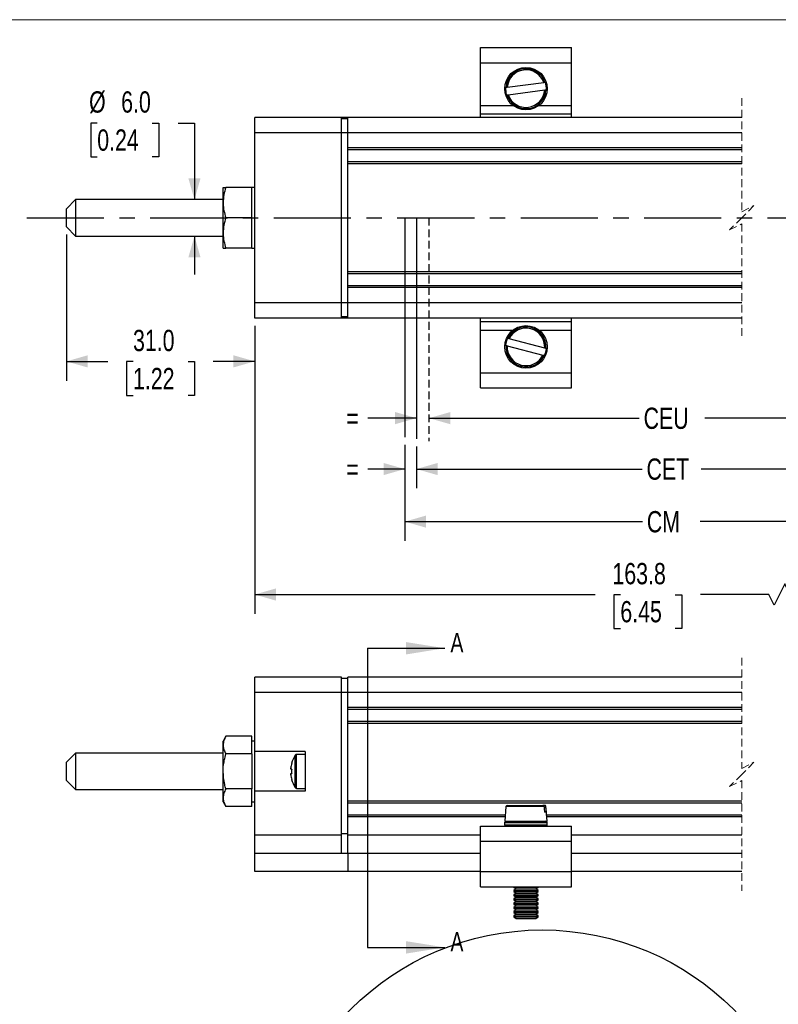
# Model space of a CAD drawing. Header units: millimetres. Extents: x 0 to 432, y 0 to 279.
# Tile 3 of 6: x 94 to 219, y 117 to 279. Entities that reach past the tile are written whole.
import ezdxf

# ---------------------------------------------------------------- set-up
doc = ezdxf.new("R2010")
doc.units = ezdxf.units.MM
doc.linetypes.add('CENTERX2', pattern=[20.32, 12.7, -2.54, 2.54, -2.54])
doc.linetypes.add('HIDDEN', pattern=[1.905, 1.27, -0.635])
doc.layers.add('CENTER', color=40, linetype='CENTERX2')
doc.layers.add('HIDDEN', color=102, linetype='HIDDEN')
doc.layers.add('DIMENSIONS', color=140, linetype='Continuous', lineweight=25)
doc.layers.add('TEXT', color=140, linetype='Continuous', lineweight=25)
doc.styles.add('SLDTEXTSTYLE0', font='TXT', dxfattribs={"width": 0.75})
doc.dimstyles.new('SLDDIMSTYLE0', dxfattribs={"dimtxt": 3.5, "dimasz": 3.5, "dimexe": 0, "dimexo": 0.0625, "dimgap": 0.875, "dimtad": 0, "dimtih": 1, "dimtoh": 1, "dimdec": 1, "dimrnd": 1e-09, "dimzin": 12, "dimdsep": 46, "dimtxsty": 'SLDTEXTSTYLE0', "dimsah": 1, "dimcen": 0.09, "dimadec": 0, "dimazin": 3, "dimtfac": 1, "dimtdec": 1, "dimtofl": 0, "dimtmove": 0, "dimatfit": 3, "dimfxl": 0, "dimfrac": 2, "dimtolj": 1, "dimtzin": 12, "dimarcsym": 0})
doc.dimstyles.new('SLDDIMSTYLE1', dxfattribs={"dimtxt": 3.5, "dimasz": 3.5, "dimexe": 0, "dimexo": 0.0625, "dimgap": 0.875, "dimtad": 0, "dimtih": 1, "dimtoh": 1, "dimdec": 1, "dimrnd": 1e-09, "dimzin": 12, "dimdsep": 46, "dimtxsty": 'SLDTEXTSTYLE0', "dimsah": 1, "dimcen": 0.09, "dimadec": 0, "dimazin": 3, "dimtfac": 1, "dimtdec": 1, "dimtmove": 0, "dimatfit": 0, "dimfxl": 0, "dimfrac": 2, "dimtolj": 1, "dimtzin": 12, "dimarcsym": 0})
doc.dimstyles.new('SLDDIMSTYLE2', dxfattribs={"dimtxt": 3.5, "dimasz": 3.5, "dimexe": 0, "dimexo": 0.0625, "dimgap": 0.875, "dimtad": 0, "dimtih": 1, "dimtoh": 1, "dimdec": 1, "dimrnd": 1e-09, "dimzin": 4, "dimdsep": 46, "dimtxsty": 'SLDTEXTSTYLE0', "dimsah": 1, "dimcen": 0.09, "dimadec": 0, "dimazin": 1, "dimtfac": 1, "dimtdec": 1, "dimtofl": 0, "dimtmove": 0, "dimatfit": 3, "dimfxl": 0, "dimfrac": 2, "dimtolj": 1, "dimtzin": 12, "dimarcsym": 0})
doc.dimstyles.new('SLDDIMSTYLE3', dxfattribs={"dimtxt": 3.5, "dimasz": 3.5, "dimexe": 0, "dimexo": 0.0625, "dimgap": 0.875, "dimtad": 0, "dimtih": 1, "dimtoh": 1, "dimdec": 1, "dimrnd": 1e-09, "dimzin": 4, "dimdsep": 46, "dimtxsty": 'SLDTEXTSTYLE0', "dimsah": 1, "dimcen": 0.09, "dimadec": 0, "dimazin": 1, "dimtfac": 1, "dimtdec": 1, "dimtmove": 0, "dimatfit": 0, "dimfxl": 0, "dimfrac": 2, "dimtolj": 1, "dimtzin": 12, "dimarcsym": 0})

# ---------------------------------------------------------------- blocks, each defined once
blk = doc.blocks.new('_D_3')
at = {"layer": 'DIMENSIONS'}
for p, q in [((157.23, 209.41), (157.23, 193.62)), ((286.29, 208.75), (286.29, 193.62)), ((157.23, 196.8), (196.35, 196.8)), ((286.29, 196.8), (205.85, 196.8))]:
    blk.add_line(p, q, dxfattribs=at)
for points in [[(157.23, 196.8), (160.73, 195.8), (160.73, 197.8)], [(286.29, 196.8), (282.79, 197.8), (282.79, 195.8)]]:
    blk.add_solid(points, dxfattribs=at)
at = {"layer": 'DIMENSIONS', "insert": (197.06, 198.53), "char_height": 3.5, "attachment_point": 1, "style": 'SLDTEXTSTYLE0'}
blk.add_mtext('CM', dxfattribs=at)
blk = doc.blocks.new('_D_4')
at = {"layer": 'DIMENSIONS'}
for p, q in [((161.21, 213.83), (195.82, 213.83)), ((282.85, 213.83), (206.6, 213.83))]:
    blk.add_line(p, q, dxfattribs=at)
for points in [[(161.21, 213.83), (164.71, 212.83), (164.71, 214.83)], [(282.85, 213.83), (279.35, 214.83), (279.35, 212.83)]]:
    blk.add_solid(points, dxfattribs=at)
at = {"layer": 'DIMENSIONS', "insert": (196.53, 215.56), "char_height": 3.5, "attachment_point": 1, "style": 'SLDTEXTSTYLE0'}
blk.add_mtext('CEU', dxfattribs=at)
blk = doc.blocks.new('_D_5')
at = {"layer": 'DIMENSIONS'}
for p, q in [((159.13, 209.15), (159.13, 202.28)), ((284.64, 209.15), (284.64, 202.28)), ((159.13, 205.45), (196.3, 205.45)), ((284.64, 205.45), (206, 205.45))]:
    blk.add_line(p, q, dxfattribs=at)
for points in [[(159.13, 205.45), (162.63, 204.45), (162.63, 206.45)], [(284.64, 205.45), (281.14, 206.45), (281.14, 204.45)]]:
    blk.add_solid(points, dxfattribs=at)
at = {"layer": 'DIMENSIONS', "insert": (197.01, 207.19), "char_height": 3.5, "attachment_point": 1, "style": 'SLDTEXTSTYLE0'}
blk.add_mtext('CET', dxfattribs=at)
blk = doc.blocks.new('_D_6')
at = {"layer": 'DIMENSIONS'}
for p, q in [((159.13, 213.83), (151.13, 213.83)), ((161.21, 213.83), (167.56, 213.83))]:
    blk.add_line(p, q, dxfattribs=at)
for points in [[(159.13, 213.83), (155.63, 214.83), (155.63, 212.83)], [(161.21, 213.83), (164.71, 212.83), (164.71, 214.83)]]:
    blk.add_solid(points, dxfattribs=at)
at = {"layer": 'DIMENSIONS', "insert": (147.6, 215.56), "char_height": 3.5, "attachment_point": 1, "style": 'SLDTEXTSTYLE0'}
blk.add_mtext('=', dxfattribs=at)
blk = doc.blocks.new('_D_9')
at = {"layer": 'DIMENSIONS'}
for p, q in [((157.23, 209.41), (157.23, 202.28)), ((159.13, 209.15), (159.13, 202.28)), ((157.23, 205.45), (151.13, 205.45)), ((159.13, 205.45), (165.48, 205.45))]:
    blk.add_line(p, q, dxfattribs=at)
for points in [[(157.23, 205.45), (153.73, 206.45), (153.73, 204.45)], [(159.13, 205.45), (162.63, 204.45), (162.63, 206.45)]]:
    blk.add_solid(points, dxfattribs=at)
at = {"layer": 'DIMENSIONS', "insert": (147.6, 207.19), "char_height": 3.5, "attachment_point": 1, "style": 'SLDTEXTSTYLE0'}
blk.add_mtext('=', dxfattribs=at)
blk = doc.blocks.new('_D_20')
at = {"layer": 'DIMENSIONS'}
for p, q in [((132.53, 229.03), (132.53, 181.62)), ((306.05, 229.03), (306.05, 181.62)), ((219.75, 186.55), (218, 183.05)), ((220.62, 184.8), (219.75, 186.55)), ((132.53, 184.8), (188.56, 184.8)), ((192.7, 184.77), (191.63, 184.77)), ((191.63, 184.77), (191.63, 179.21)), ((201.75, 184.77), (202.81, 184.77)), ((202.81, 184.77), (202.81, 179.21)), ((217.12, 184.8), (205.88, 184.8)), ((218, 183.05), (217.12, 184.8)), ((306.05, 184.8), (220.62, 184.8)), ((191.63, 179.21), (192.7, 179.21)), ((202.81, 179.21), (201.75, 179.21))]:
    blk.add_line(p, q, dxfattribs=at)
for points in [[(132.53, 184.8), (136.03, 183.8), (136.03, 185.8)], [(306.05, 184.8), (302.55, 185.8), (302.55, 183.8)]]:
    blk.add_solid(points, dxfattribs=at)
at = {"layer": 'DIMENSIONS', "char_height": 3.5, "attachment_point": 1, "style": 'SLDTEXTSTYLE0'}
for s, insert in [('163.8', (191.4, 189.99)), ('6.45', (192.7, 183.73))]:
    blk.add_mtext(s, dxfattribs=dict(at, insert=insert))
blk = doc.blocks.new('_D_21')
at = {"layer": 'DIMENSIONS'}
for p, q in [((106.61, 262.38), (105.55, 262.38)), ((105.55, 262.38), (105.55, 256.83)), ((115.67, 262.38), (116.73, 262.38)), ((116.73, 262.38), (116.73, 256.83)), ((119.93, 262.38), (122.61, 262.38)), ((122.61, 262.38), (122.61, 249.8)), ((105.55, 256.83), (106.61, 256.83)), ((116.73, 256.83), (115.67, 256.83)), ((122.61, 243.8), (122.61, 237.45))]:
    blk.add_line(p, q, dxfattribs=at)
for points in [[(122.61, 249.8), (123.61, 253.3), (121.61, 253.3)], [(122.61, 243.8), (121.61, 240.3), (123.61, 240.3)]]:
    blk.add_solid(points, dxfattribs=at)
at = {"layer": 'DIMENSIONS', "char_height": 3.5, "attachment_point": 1, "style": 'SLDTEXTSTYLE0'}
for s, insert in [('%%c', (105.27, 267.61)), ('6.0', (110.55, 267.61)), ('0.24', (106.61, 261.34))]:
    blk.add_mtext(s, dxfattribs=dict(at, insert=insert))
blk = doc.blocks.new('_D_22')
at = {"layer": 'DIMENSIONS'}
for p, q in [((101.53, 244.03), (101.53, 219.99)), ((132.53, 229.03), (132.53, 219.99)), ((101.53, 223.17), (108.37, 223.17)), ((112.5, 223.14), (111.43, 223.14)), ((111.43, 223.14), (111.43, 217.58)), ((121.55, 223.14), (122.62, 223.14)), ((122.62, 223.14), (122.62, 217.58)), ((132.53, 223.17), (125.69, 223.17)), ((111.43, 217.58), (112.5, 217.58)), ((122.62, 217.58), (121.55, 217.58))]:
    blk.add_line(p, q, dxfattribs=at)
for points in [[(101.53, 223.17), (105.03, 222.17), (105.03, 224.17)], [(132.53, 223.17), (129.03, 224.17), (129.03, 222.17)]]:
    blk.add_solid(points, dxfattribs=at)
at = {"layer": 'DIMENSIONS', "char_height": 3.5, "attachment_point": 1, "style": 'SLDTEXTSTYLE0'}
for s, insert in [('31.0', (112.5, 228.36)), ('1.22', (112.5, 222.09))]:
    blk.add_mtext(s, dxfattribs=dict(at, insert=insert))

msp = doc.modelspace()

# ---------------------------------------------------------------- linework, layer by layer
at = {"color": 7, "linetype": 'Continuous', "lineweight": 18}
msp.add_line((0, 279.4), (431.8, 279.4), dxfattribs=at)
for p, q in [((169.67, 272.3), (169.67, 274.8)), ((169.67, 274.8), (184.67, 274.8)), ((184.67, 272.3), (184.67, 274.8)), ((169.67, 272.3), (184.67, 272.3)), ((169.67, 265.27), (169.67, 272.3)), ((184.67, 265.27), (184.67, 272.3)), ((180.1, 269.03), (174.09, 268.25)), ((174.25, 267.06), (180.26, 267.84)), ((169.67, 263.89), (169.67, 265.27)), ((169.67, 265.27), (175.04, 265.27)), ((179.31, 265.27), (184.67, 265.27)), ((184.67, 263.89), (184.67, 265.27)), ((146.83, 263.3), (132.53, 263.3)), ((132.53, 260.8), (132.53, 263.3)), ((146.83, 260.8), (146.83, 263.3)), ((147.83, 263.3), (146.83, 263.3)), ((147.83, 263.1), (146.83, 263.1)), ((212.69, 263.3), (147.83, 263.3)), ((147.83, 260.8), (147.83, 263.3)), ((169.67, 263.89), (184.67, 263.89)), ((169.67, 263.3), (169.67, 263.89)), ((184.67, 263.3), (184.67, 263.89)), ((146.83, 260.8), (132.53, 260.8)), ((132.53, 232.8), (132.53, 260.8)), ((147.83, 260.8), (146.83, 260.8)), ((146.83, 232.8), (146.83, 260.8)), ((212.69, 260.8), (147.83, 260.8)), ((147.83, 258.3), (147.83, 260.8)), ((212.69, 258.3), (147.83, 258.3)), ((147.83, 258.1), (147.83, 258.3)), ((147.83, 255.9), (147.83, 258.1)), ((212.69, 258), (147.83, 258)), ((212.69, 256), (147.83, 256)), ((147.83, 255.7), (147.83, 255.9)), ((212.69, 255.7), (147.83, 255.7)), ((147.83, 237.9), (147.83, 255.7)), ((127.33, 251.8), (127.77, 251.8)), ((127.33, 249.3), (127.33, 251.8)), ((132.03, 251.8), (127.77, 251.8)), ((132.53, 251.8), (132.03, 251.8)), ((132.03, 249.3), (132.03, 251.8)), ((103.03, 249.8), (101.53, 248.3)), ((127.33, 249.8), (103.03, 249.8)), ((103.03, 249.8), (103.03, 248.65)), ((101.53, 247.72), (101.53, 248.3)), ((103.03, 248.65), (103.03, 243.8)), ((127.33, 244.3), (127.33, 249.3)), ((132.03, 246.8), (132.03, 249.3)), ((101.53, 245.3), (101.53, 247.72)), ((132.03, 246.8), (127.77, 246.8)), ((132.03, 244.3), (132.03, 246.8)), ((101.53, 245.3), (103.03, 243.8)), ((103.03, 243.8), (127.33, 243.8)), ((127.33, 241.8), (127.33, 244.3)), ((132.03, 241.8), (132.03, 244.3)), ((127.33, 241.8), (127.77, 241.8)), ((132.03, 241.8), (127.77, 241.8)), ((132.03, 241.8), (132.53, 241.8)), ((212.69, 237.9), (147.83, 237.9)), ((147.83, 237.7), (147.83, 237.9)), ((147.83, 235.5), (147.83, 237.7)), ((212.69, 237.6), (147.83, 237.6)), ((212.69, 235.6), (147.83, 235.6)), ((147.83, 235.3), (147.83, 235.5)), ((212.69, 235.3), (147.83, 235.3)), ((147.83, 232.8), (147.83, 235.3)), ((146.83, 232.8), (132.53, 232.8)), ((132.53, 230.3), (132.53, 232.8)), ((147.83, 232.8), (146.83, 232.8)), ((146.83, 230.3), (146.83, 232.8)), ((212.69, 232.8), (147.83, 232.8)), ((147.83, 230.3), (147.83, 232.8)), ((146.83, 230.3), (132.53, 230.3)), ((147.83, 230.5), (146.83, 230.5)), ((147.83, 230.3), (146.83, 230.3)), ((212.69, 230.3), (147.83, 230.3)), ((169.67, 229.71), (169.67, 230.3)), ((184.67, 229.71), (184.67, 230.3)), ((169.67, 229.71), (184.67, 229.71)), ((169.67, 228.32), (169.67, 229.71)), ((184.67, 228.32), (184.67, 229.71)), ((169.67, 221.3), (169.67, 228.32)), ((169.67, 228.32), (175.04, 228.32)), ((180.26, 225.36), (174.4, 226.9)), ((179.31, 228.32), (184.67, 228.32)), ((184.67, 221.3), (184.67, 228.32)), ((174.09, 225.74), (179.95, 224.19)), ((169.67, 221.3), (184.67, 221.3)), ((169.67, 218.8), (169.67, 221.3)), ((184.67, 218.8), (184.67, 221.3)), ((169.67, 218.8), (184.67, 218.8)), ((146.83, 171.19), (132.53, 171.19)), ((132.53, 168.69), (132.53, 171.19)), ((146.83, 168.69), (146.83, 171.19)), ((147.83, 170.99), (146.83, 170.99)), ((212.69, 171.19), (147.83, 171.19)), ((147.83, 168.69), (147.83, 171.19)), ((146.83, 168.69), (132.53, 168.69)), ((132.53, 158.94), (132.53, 168.69)), ((147.83, 168.69), (146.83, 168.69)), ((146.83, 145.19), (146.83, 168.69)), ((212.69, 168.69), (147.83, 168.69)), ((147.83, 166.19), (147.83, 168.69)), ((212.69, 166.19), (147.83, 166.19)), ((147.83, 165.99), (147.83, 166.19)), ((147.83, 163.79), (147.83, 165.99)), ((212.69, 165.89), (147.83, 165.89)), ((212.69, 163.89), (147.83, 163.89)), ((147.83, 163.59), (147.83, 163.79)), ((212.69, 163.59), (147.83, 163.59)), ((147.83, 150.79), (147.83, 163.59)), ((127.77, 161.47), (127.33, 160.69)), ((127.33, 160.03), (127.33, 160.69)), ((132.03, 161.47), (127.77, 161.47)), ((132.03, 160.03), (132.03, 161.47)), ((132.53, 160.69), (132.03, 160.69)), ((127.33, 155.69), (127.33, 160.03)), ((132.03, 158.58), (132.03, 160.03)), ((140.83, 158.94), (132.53, 158.94)), ((132.53, 152.44), (132.53, 158.94)), ((140.83, 158.94), (140.83, 152.44)), ((103.03, 158.69), (101.53, 157.19)), ((101.53, 154.19), (101.53, 157.19)), ((127.33, 158.69), (103.03, 158.69)), ((103.03, 158.69), (103.03, 152.69)), ((132.03, 158.58), (127.77, 158.58)), ((132.03, 158.58), (132.03, 155.69)), ((139.2, 155.69), (139.2, 158.37)), ((140.83, 158.49), (139.43, 158.49)), ((139.43, 155.69), (139.43, 158.49)), ((127.33, 151.36), (127.33, 155.69)), ((132.03, 155.69), (132.03, 152.81)), ((138.47, 156.06), (138.47, 156.26)), ((138.61, 156.06), (138.47, 156.06)), ((139.2, 153.02), (139.2, 155.69)), ((139.43, 152.89), (139.43, 155.69)), ((101.53, 154.19), (103.03, 152.69)), ((138.47, 155.13), (138.47, 155.32)), ((138.47, 155.32), (138.61, 155.32)), ((103.03, 152.69), (127.33, 152.69)), ((132.03, 152.81), (127.77, 152.81)), ((132.03, 151.36), (132.03, 152.81)), ((132.53, 145.19), (132.53, 152.44)), ((140.83, 152.44), (132.53, 152.44)), ((139.43, 152.89), (140.83, 152.89)), ((127.33, 150.69), (127.33, 151.36)), ((132.03, 149.92), (132.03, 151.36)), ((212.69, 150.79), (147.83, 150.79)), ((147.83, 150.59), (147.83, 150.79)), ((127.33, 150.69), (127.77, 149.92)), ((132.03, 149.92), (127.77, 149.92)), ((132.03, 150.69), (132.53, 150.69)), ((147.83, 148.39), (147.83, 150.59)), ((212.69, 150.49), (147.83, 150.49)), ((173.88, 149.91), (173.67, 147.49)), ((180.15, 149.91), (173.88, 149.91)), ((174.08, 150.09), (179.95, 150.09)), ((180.26, 150.09), (179.95, 150.09)), ((180.26, 150.09), (180.26, 150.09)), ((180.46, 149.91), (180.45, 149.91)), ((180.67, 147.49), (180.46, 149.91)), ((173.76, 148.49), (147.83, 148.49)), ((147.83, 148.19), (147.83, 148.39)), ((173.73, 148.19), (147.83, 148.19)), ((147.83, 145.19), (147.83, 148.19)), ((173.67, 147.49), (180.67, 147.49)), ((180.53, 148.99), (180.23, 148.99)), ((212.69, 148.49), (180.59, 148.49)), ((212.69, 148.19), (180.61, 148.19)), ((169.67, 144.19), (169.67, 146.69)), ((169.67, 146.69), (184.67, 146.69)), ((173.71, 146.89), (173.71, 147.29)), ((173.71, 147.29), (180.65, 147.29)), ((173.71, 146.89), (180.65, 146.89)), ((180.65, 146.89), (180.65, 147.29)), ((184.67, 144.19), (184.67, 146.69)), ((146.83, 145.19), (132.53, 145.19)), ((132.53, 142.19), (132.53, 145.19)), ((147.83, 145.39), (146.83, 145.39)), ((146.83, 142.19), (146.83, 145.19)), ((169.67, 145.19), (147.83, 145.19)), ((147.83, 142.19), (147.83, 145.19)), ((212.69, 145.19), (184.67, 145.19)), ((169.67, 144.19), (184.67, 144.19)), ((169.67, 139.19), (169.67, 144.19)), ((184.67, 139.19), (184.67, 144.19)), ((147.83, 142.19), (132.53, 142.19)), ((132.53, 139.19), (132.53, 142.19)), ((147.83, 142.19), (147.83, 139.19)), ((169.67, 142.19), (147.83, 142.19)), ((212.69, 142.19), (184.67, 142.19)), ((147.83, 139.19), (132.53, 139.19)), ((169.67, 139.19), (147.83, 139.19)), ((169.67, 136.69), (169.67, 139.19)), ((169.67, 139.19), (184.67, 139.19)), ((184.67, 136.69), (184.67, 139.19)), ((212.69, 139.19), (184.67, 139.19)), ((169.67, 136.69), (184.67, 136.69)), ((175.17, 136.69), (175.17, 136.63)), ((175.17, 136.63), (175.56, 136.36)), ((175.17, 136.63), (179.17, 136.63)), ((175.56, 136.36), (175.17, 136.09)), ((175.56, 136.36), (178.78, 136.36)), ((178.78, 136.36), (179.17, 136.63)), ((179.17, 136.09), (178.78, 136.36)), ((179.17, 136.63), (179.17, 136.69)), ((175.17, 136.09), (175.17, 135.94)), ((175.17, 136.09), (179.17, 136.09)), ((175.17, 135.94), (175.56, 135.67)), ((175.17, 135.94), (179.17, 135.94)), ((175.56, 135.67), (175.17, 135.39)), ((175.17, 135.39), (175.17, 135.24)), ((175.17, 135.39), (179.17, 135.39)), ((175.17, 135.24), (175.56, 134.97)), ((175.17, 135.24), (179.17, 135.24)), ((175.56, 134.97), (175.17, 134.7)), ((175.17, 134.7), (175.17, 134.55)), ((175.17, 134.7), (179.17, 134.7)), ((175.17, 134.55), (175.56, 134.28)), ((175.17, 134.55), (179.17, 134.55)), ((175.56, 135.67), (178.78, 135.67)), ((175.56, 134.97), (178.78, 134.97)), ((178.78, 135.67), (179.17, 135.94)), ((179.17, 135.39), (178.78, 135.67)), ((178.78, 134.97), (179.17, 135.24)), ((179.17, 134.7), (178.78, 134.97)), ((178.78, 134.28), (179.17, 134.55)), ((179.17, 135.94), (179.17, 136.09)), ((179.17, 135.24), (179.17, 135.39)), ((179.17, 134.55), (179.17, 134.7)), ((175.56, 134.28), (175.17, 134)), ((175.17, 134), (175.17, 133.85)), ((175.17, 134), (179.17, 134)), ((175.17, 133.85), (175.56, 133.58)), ((175.17, 133.85), (179.17, 133.85)), ((175.56, 133.58), (175.17, 133.31)), ((175.17, 133.31), (175.17, 133.16)), ((175.17, 133.31), (179.17, 133.31)), ((175.17, 133.16), (175.56, 132.89)), ((175.17, 133.16), (179.17, 133.16)), ((175.56, 132.89), (175.17, 132.61)), ((175.56, 134.28), (178.78, 134.28)), ((175.56, 133.58), (178.78, 133.58)), ((175.56, 132.89), (178.78, 132.89)), ((179.17, 134), (178.78, 134.28)), ((178.78, 133.58), (179.17, 133.85)), ((179.17, 133.31), (178.78, 133.58)), ((178.78, 132.89), (179.17, 133.16)), ((179.17, 132.61), (178.78, 132.89)), ((179.17, 133.85), (179.17, 134)), ((179.17, 133.16), (179.17, 133.31)), ((175.17, 132.61), (175.17, 132.46)), ((175.17, 132.61), (179.17, 132.61)), ((175.17, 132.46), (175.56, 132.19)), ((175.17, 132.46), (179.17, 132.46)), ((175.56, 132.19), (175.17, 131.92)), ((175.17, 131.92), (175.17, 131.77)), ((175.17, 131.92), (179.17, 131.92)), ((175.17, 131.77), (175.56, 131.49)), ((175.17, 131.77), (179.17, 131.77)), ((175.56, 132.19), (178.78, 132.19)), ((175.56, 131.49), (178.78, 131.49)), ((178.78, 132.19), (179.17, 132.46)), ((179.17, 131.92), (178.78, 132.19)), ((178.78, 131.49), (179.17, 131.77)), ((179.17, 132.46), (179.17, 132.61)), ((179.17, 131.77), (179.17, 131.92))]:
    msp.add_line(p, q)
at = {"color": 7, "linetype": 'HIDDEN', "lineweight": 18}
for p, q in [((212.69, 266.47), (212.69, 247.8)), ((212.69, 247.8), (214.69, 248.8)), ((214.69, 248.8), (212.69, 246.8)), ((212.69, 246.8), (210.69, 244.8)), ((210.69, 244.8), (212.69, 245.8)), ((212.69, 245.8), (212.69, 227.12)), ((212.69, 174.37), (212.69, 156.19)), ((212.69, 156.19), (214.69, 157.19)), ((214.69, 157.19), (212.69, 155.19)), ((212.69, 155.19), (210.69, 153.19)), ((210.69, 153.19), (212.69, 154.19)), ((212.69, 154.19), (212.69, 136.02))]:
    msp.add_line(p, q, dxfattribs=at)
at = {"flags": 128}
for points in [[(180.3, 269.06), (180.29, 269.06), (180.28, 269.06), (180.24, 269.05), (180.18, 269.05), (180.12, 269.04), (180.1, 269.03)], [(180.38, 269.07), (180.34, 269.07), (180.3, 269.06)], [(173.89, 268.22), (173.85, 268.22), (173.81, 268.21)], [(174.09, 268.25), (174.04, 268.24), (173.97, 268.24), (173.92, 268.23), (173.9, 268.23), (173.89, 268.22)], [(180.26, 267.84), (180.29, 267.85), (180.36, 267.86), (180.41, 267.86), (180.43, 267.87), (180.46, 267.87), (180.46, 267.87)], [(180.46, 267.87), (180.49, 267.88), (180.54, 267.88)], [(173.96, 267.02), (174.01, 267.03), (174.04, 267.03)], [(174.04, 267.03), (174.06, 267.04), (174.1, 267.04), (174.15, 267.05), (174.21, 267.06), (174.25, 267.06)], [(174.2, 226.95), (174.17, 226.96), (174.12, 226.97)], [(174.4, 226.9), (174.34, 226.91), (174.28, 226.93), (174.23, 226.94), (174.21, 226.95), (174.2, 226.95)], [(173.82, 225.81), (173.86, 225.8), (173.89, 225.79)], [(180.53, 225.28), (180.49, 225.29), (180.45, 225.3)], [(179.95, 224.19), (179.98, 224.19), (180.05, 224.17), (180.1, 224.16), (180.12, 224.15), (180.15, 224.14), (180.15, 224.14)], [(180.15, 224.14), (180.18, 224.13), (180.23, 224.12)], [(138.61, 154.39), (138.61, 154.39), (138.6, 154.38), (138.6, 154.38), (138.6, 154.38)], [(180.15, 149.91), (180.18, 149.51), (180.23, 148.99)], [(180.53, 148.99), (180.49, 149.51), (180.45, 149.91)]]:
    msp.add_lwpolyline(points, dxfattribs=at)
for centre in [(177.17, 268.05), (177.17, 225.55)]:
    msp.add_circle(centre, 3.5)
for centre, radius, start, end in [((177.17, 268.05), 3.29, 17.9434, 176.918), ((177.17, 268.05), 3.09, 18.63, 176.2315), ((177.17, 268.05), 3.37, 357.1709, 17.6904), ((177.17, 268.05), 3.37, 177.1713, 197.6901), ((177.17, 268.05), 3.29, 197.9435, 356.918), ((177.17, 268.05), 3.09, 198.63, 356.2315), ((177.17, 225.55), 3.29, 355.7388, 154.7133), ((177.17, 225.55), 3.09, 356.4253, 154.0268), ((177.17, 225.55), 3.37, 154.9663, 175.4857), ((177.17, 225.55), 3.29, 175.7388, 334.7133), ((177.17, 225.55), 3.09, 176.4253, 334.0268), ((177.17, 225.55), 3.37, 334.9666, 355.4856), ((143.43, 155.69), 5, 147.6637, 164.7807), ((139.43, 158.22), 0.27, 89.9996, 147.6645), ((143.43, 155.69), 4.99, 164.8125, 173.4961), ((132.96, 145.68), 12.66, 63.4648, 63.528), ((144.08, 155.69), 5.48, 176.1272, 183.8728), ((143.43, 155.69), 4.99, 186.5039, 195.1875), ((143.43, 155.69), 5, 195.2194, 212.3363), ((139.43, 153.16), 0.27, 212.3355, 270.0004), ((174.08, 149.89), 0.2, 90, 174.9999), ((180.26, 149.89), 0.2, 4.999, 84.4795), ((180.45, 147.29), 0.2, 0.0007, 89.9994), ((180.45, 146.89), 0.2, 270.0009, 359.9992)]:
    msp.add_arc(centre, radius, start, end)
for points, knots in [([(127.77, 251.8), (127.65, 251.39), (127.4, 250.58), (127.35, 249.73), (127.33, 249.3)], [0, 0, 0, 0, 0.497232, 1, 1, 1, 1]), ([(127.33, 249.3), (127.33, 249.24), (127.33, 248.79), (127.43, 247.94), (127.66, 247.18), (127.77, 246.8)], [0, 0, 0, 0, 0.069734, 0.529007, 1, 1, 1, 1]), ([(127.77, 246.8), (127.65, 246.39), (127.4, 245.58), (127.35, 244.73), (127.33, 244.3)], [0, 0, 0, 0, 0.497232, 1, 1, 1, 1]), ([(127.33, 244.3), (127.33, 244.24), (127.33, 243.79), (127.43, 242.94), (127.66, 242.18), (127.77, 241.8)], [0, 0, 0, 0, 0.069734, 0.529007, 1, 1, 1, 1]), ([(173.89, 225.79), (173.9, 225.79), (173.92, 225.79), (173.95, 225.78), (174, 225.76), (174.05, 225.75), (174.08, 225.74), (174.09, 225.74)], [0, 0, 0, 0, 0.073501, 0.249189, 0.507884, 0.824384, 1, 1, 1, 1]), ([(180.45, 225.3), (180.45, 225.3), (180.44, 225.31), (180.42, 225.31), (180.39, 225.32), (180.33, 225.34), (180.29, 225.35), (180.26, 225.35), (180.26, 225.36)], [0, 0, 0, 0, 0.038435, 0.113964, 0.319981, 0.600655, 0.928573, 1, 1, 1, 1]), ([(127.77, 161.47), (127.65, 161.24), (127.4, 160.79), (127.35, 160.28), (127.33, 160.03)], [0, 0, 0, 0, 0.5103281, 1, 1, 1, 1]), ([(127.33, 160.03), (127.33, 159.99), (127.33, 159.73), (127.44, 159.22), (127.66, 158.8), (127.77, 158.58)], [0, 0, 0, 0, 0.067285, 0.516018, 1, 1, 1, 1]), ([(127.33, 155.69), (127.33, 155.96), (127.36, 156.93), (127.6, 157.89), (127.77, 158.58)], [0, 0, 0, 0, 0.268634, 1, 1, 1, 1]), ([(127.77, 152.81), (127.71, 153.05), (127.44, 153.99), (127.38, 154.97), (127.33, 155.69)], [0, 0, 0, 0, 0.257551, 1, 1, 1, 1]), ([(127.77, 152.81), (127.65, 152.58), (127.4, 152.13), (127.35, 151.61), (127.33, 151.36)], [0, 0, 0, 0, 0.510328, 1, 1, 1, 1]), ([(127.33, 151.36), (127.33, 151.33), (127.33, 151.07), (127.44, 150.56), (127.66, 150.14), (127.77, 149.92)], [0, 0, 0, 0, 0.0672861, 0.5160186, 1, 1, 1, 1]), ([(179.95, 150.09), (179.96, 150.09), (180, 150.09), (180.05, 150.07), (180.1, 150.03), (180.13, 149.98), (180.14, 149.94), (180.15, 149.92), (180.15, 149.91)], [0, 0, 0, 0, 0.116776, 0.347739, 0.579067, 0.727016, 0.952243, 1, 1, 1, 1]), ([(180.45, 149.91), (180.45, 149.93), (180.45, 149.95), (180.43, 150), (180.39, 150.04), (180.34, 150.08), (180.29, 150.09), (180.26, 150.09), (180.26, 150.09)], [0, 0, 0, 0, 0.13886, 0.273528, 0.501147, 0.726147, 0.952186, 1, 1, 1, 1]), ([(173.71, 147.29), (173.71, 147.3), (173.71, 147.32), (173.72, 147.36), (173.75, 147.42), (173.81, 147.47), (173.86, 147.49), (173.9, 147.49), (173.91, 147.49)], [0, 0, 0, 0, 0.003186, 0.216224, 0.429246, 0.642932, 0.857721, 1, 1, 1, 1]), ([(173.91, 146.69), (173.91, 146.69), (173.89, 146.69), (173.85, 146.7), (173.78, 146.74), (173.74, 146.79), (173.72, 146.84), (173.71, 146.88), (173.71, 146.89)], [0, 0, 0, 0, 0.002221, 0.218844, 0.435332, 0.650952, 0.865394, 1, 1, 1, 1])]:
    msp.add_open_spline(points, degree=3, knots=knots)
at = {"layer": 'CENTER'}
msp.add_line((95.02, 246.8), (325.21, 246.8), dxfattribs=at)
at = {"layer": 'DIMENSIONS'}
for p, q in [((157.23, 246.8), (157.23, 210.68)), ((159.13, 246.8), (159.13, 210.42))]:
    msp.add_line(p, q, dxfattribs=at)
msp.add_circle((179.83, 85.1), 44.5, dxfattribs=at)
msp.add_open_spline([(220.41, 102.91), (278.22, 133.21), (186.38, 53.88), (263.56, 83.18)], degree=3, dxfattribs=at)
at = {"layer": 'HIDDEN'}
msp.add_line((161.21, 246.8), (161.21, 210.02), dxfattribs=at)
at = {"layer": 'TEXT'}
msp.add_line((151.1, 175.96), (151.1, 126.73), dxfattribs=at)
at = {"layer": 'TEXT', "linetype": 'Continuous'}
for p, q in [((151.1, 175.96), (163.8, 175.96)), ((151.1, 126.73), (163.8, 126.73))]:
    msp.add_line(p, q, dxfattribs=at)
at = {"layer": 'TEXT'}
for points in [[(163.8, 175.96), (157.45, 176.97), (157.45, 174.94)], [(163.8, 126.73), (157.45, 127.75), (157.45, 125.71)]]:
    msp.add_solid(points, dxfattribs=at)

# ---------------------------------------------------------------- texts
at = {"layer": 'TEXT', "char_height": 3.17, "attachment_point": 1, "style": 'SLDTEXTSTYLE0'}
for insert in [(164.75, 178.48), (164.75, 129.25)]:
    msp.add_mtext('A', dxfattribs=dict(at, insert=insert))

# ---------------------------------------------------------------- dimensions: what is measured, and where the dimension line sits
at = {"layer": 'DIMENSIONS'}
dim = msp.add_linear_dim(base=(122.61, 249.8), p1=(129.53, 243.8), p2=(129.53, 249.8), angle=90, text='%%c<>', dimstyle='SLDDIMSTYLE3', dxfattribs=at)
dim.commit()
dim.dimension.update_dxf_attribs({"geometry": '_D_21', "text_midpoint": (122.61, 262.38), "dimtype": 160})
dim = msp.add_linear_dim(base=(101.53, 223.17), p1=(132.53, 230.3), p2=(101.53, 245.3), dimstyle='SLDDIMSTYLE2', dxfattribs=at)
dim.commit()
dim.dimension.update_dxf_attribs({"geometry": '_D_22', "text_midpoint": (117.03, 223.17), "dimtype": 160})
for base, p1, p2, text, dimstyle, picture, middle in [((132.53, 184.8), (306.05, 230.3), (132.53, 230.3), '163.8', 'SLDDIMSTYLE0', '_D_20', (197.22, 184.8)), ((159.13, 213.83), (161.21, 210.02), (159.13, 210.42), '=', 'SLDDIMSTYLE1', '_D_6', (149.01, 213.83)), ((161.21, 213.83), (282.85, 210.02), (161.21, 210.02), 'CEU', 'SLDDIMSTYLE0', '_D_4', (201.21, 213.83)), ((157.23, 205.45), (159.13, 210.42), (157.23, 210.68), '=', 'SLDDIMSTYLE1', '_D_9', (149.01, 205.45)), ((157.23, 196.8), (286.29, 210.02), (157.23, 210.68), 'CM', 'SLDDIMSTYLE0', '_D_3', (201.1, 196.8)), ((159.13, 205.45), (284.64, 210.42), (159.13, 210.42), 'CET', 'SLDDIMSTYLE0', '_D_5', (201.15, 205.45))]:
    dim = msp.add_linear_dim(base=base, p1=p1, p2=p2, text=text, dimstyle=dimstyle, dxfattribs=at)
    dim.commit()
    dim.dimension.update_dxf_attribs({"geometry": picture, "text_midpoint": middle, "dimtype": 160})

doc.saveas('drawing.dxf')
